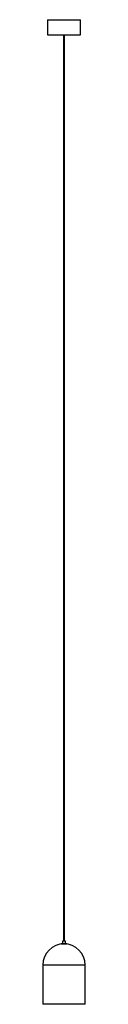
# Paper-space layout '_Normal a' of a CAD drawing. Header units: inches. Extents: x -3 to 3, y 0 to 128.
import ezdxf

# ---------------------------------------------------------------- set-up
doc = ezdxf.new("R2010")
doc.units = ezdxf.units.IN
doc.header["$MEASUREMENT"] = 0

psp = doc.layouts.new('_Normal a')

# ---------------------------------------------------------------- linework, layer by layer
at = {"color": 7, "linetype": 'Continuous', "lineweight": 25}
for p, q in [((-2.17, 128.35), (-2.17, 126.38)), ((-2.17, 128.35), (2.17, 128.35)), ((2.17, 126.38), (2.17, 128.35)), ((-2.17, 126.38), (2.17, 126.38)), ((-0.06, 126.38), (-0.06, 8.27)), ((0.06, 8.27), (0.06, 126.38)), ((-0.39, 7.91), (-0.39, 7.87)), ((-0.39, 7.91), (0.39, 7.91)), ((-0.39, 7.87), (0.39, 7.87)), ((-0.2, 8.27), (-0.2, 7.91)), ((-0.2, 8.27), (0.2, 8.27)), ((0.2, 7.91), (0.2, 8.27)), ((0.39, 7.87), (0.39, 7.91)), ((-2.76, 5.12), (-2.76, 0)), ((2.76, 5.12), (-2.76, 5.12)), ((2.76, 0), (2.76, 5.12)), ((2.76, 0), (-2.76, 0))]:
    psp.add_line(p, q, dxfattribs=at)
psp.add_arc((0, 5.12), 2.76, 0, 180, dxfattribs=at)

doc.saveas('drawing.dxf')
